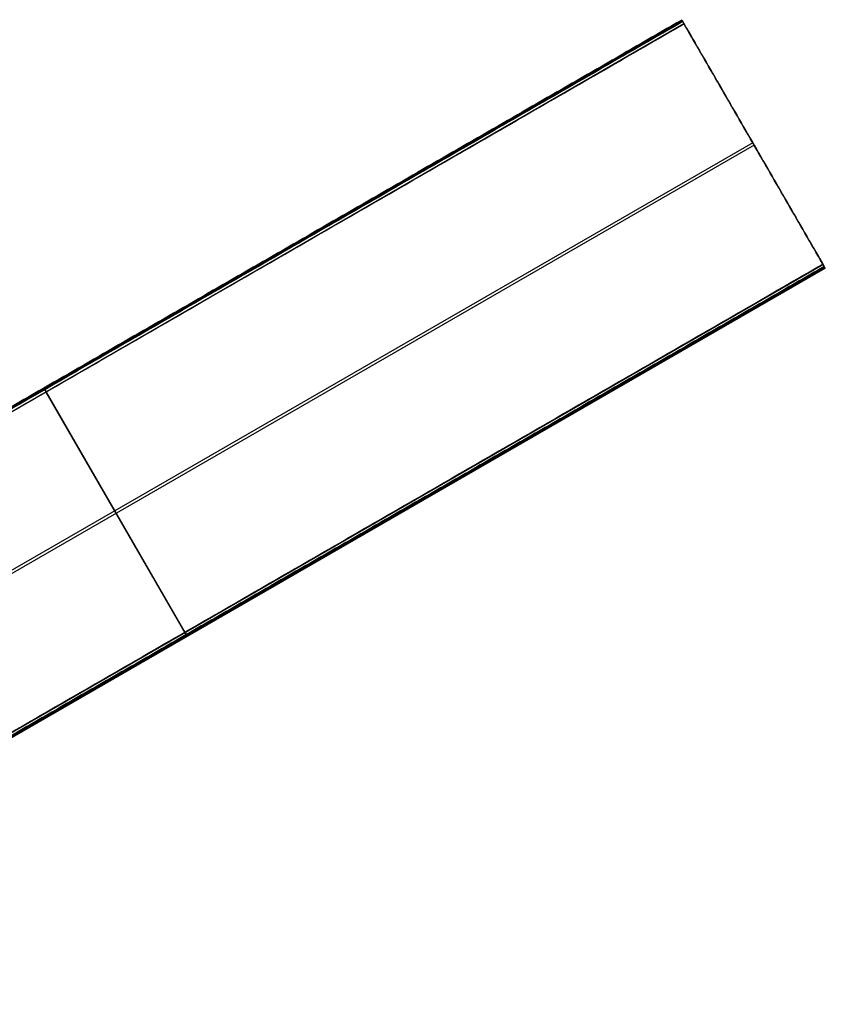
# Model space of a CAD drawing. Header units: millimetres. Extents: x 883 to 2088, y -694 to 349.
# Tile 14 of 14: x 1743 to 2088, y -73 to 349. Entities that reach past the tile are written whole.
import ezdxf

# ---------------------------------------------------------------- set-up
doc = ezdxf.new("R2010")
doc.units = ezdxf.units.MM

msp = doc.modelspace()

# ---------------------------------------------------------------- linework, layer by layer
at = {"color": 7, "true_color": 0xffffff}
for p, q in [((1480.74, 33.66, 26.44), (2026.34, 348.66, 26.44)), ((2026.53, 348.33, 23.91), (1480.94, 33.33, 23.91)), ((1481.62, 32.14, 21.43), (2027.22, 347.14, 21.43)), ((2063.09, 285, 37.97), (2050.87, 306.18, 37.97)), ((2056.67, 296.13, 40.65), (1545.03, 0.73, 40.65)), ((2057.29, 295.05, 35.29), (1545.64, -0.34, 35.29)), ((2056.98, 295.6, 40.79), (2056.98, 295.6, 35.14)), ((1541.15, -70.96, 54.51), (2086.75, 244.04, 54.51)), ((2087.43, 242.85, 52.03), (1541.83, -72.15, 52.03)), ((1542.04, -72.51, 50.1), (2087.64, 242.49, 50.1)), ((1753.93, 190.49, 22.21), (1753.54, 191.17, 25.62)), ((1753.91, 190.52, 26.81), (1813.84, 86.73, 54.48)), ((1814.45, 85.66, 49.12), (1754.53, 189.45, 21.46)), ((1814.44, 85.69, 53.73), (1814.83, 85.01, 50.32))]:
    msp.add_line(p, q, dxfattribs=at)
at = {"color": 7, "true_color": 0xffffff, "extrusion": (-0.866025, -0.5, -6.00126e-13)}
msp.add_arc((711.89, 26.02, -1929.19), 0.795, 85.1568, 210.8432, dxfattribs=at)
at = {"color": 7, "true_color": 0xffffff, "extrusion": (-0.866025, -0.5, -5.90306e-13)}
msp.add_arc((712.97, 22.43, -1929.19), 1, 193, 283, dxfattribs=at)
at = {"color": 7, "true_color": 0xffffff, "extrusion": (-0.866025, -0.5, 3.20188e-13)}
msp.add_arc((832.03, 53.51, -1929.19), 1, 13, 103, dxfattribs=at)
at = {"color": 7, "true_color": 0xffffff, "extrusion": (-0.866025, -0.5, 4.78284e-13)}
msp.add_arc((832.82, 50.1, -1929.19), 1, 283, 13, dxfattribs=at)
at = {"color": 7, "true_color": 0xffffff, "extrusion": (0.866025, 0.5, 0)}
for centre, radius, start, end in [((-711.89, 26.02, 1614.19), 0.795, 329.1568, 94.8432), ((-712.97, 22.43, 1614.19), 1, 257, 347), ((-832.03, 53.51, 1614.19), 1, 77, 167), ((-832.82, 50.1, 1614.19), 1, 167, 257)]:
    msp.add_arc(centre, radius, start, end, dxfattribs=at)
at = {"color": 7, "true_color": 0xffffff}
for points in [[(2026.34, 348.67, 25.62), (1480.74, 33.67, 25.62)], [(2026.71, 348.02, 26.81), (1481.11, 33.02, 26.81)], [(2026.73, 347.99, 22.21), (1481.13, 32.99, 22.21)], [(2027.33, 346.95, 21.46), (1481.73, 31.95, 21.46)], [(2026.34, 348.67, 25.62), (2026.73, 347.99, 22.21)], [(2086.63, 244.23, 54.48), (2026.71, 348.02, 26.81)], [(2027.33, 346.95, 21.46), (2087.25, 243.16, 49.12)], [(1541.04, -70.77, 54.48), (2086.63, 244.23, 54.48)], [(2087.23, 243.19, 53.73), (1541.64, -71.81, 53.73)], [(2087.25, 243.16, 49.12), (1541.66, -71.84, 49.12)], [(2087.63, 242.51, 50.32), (1542.03, -72.49, 50.32)], [(2087.63, 242.51, 50.32), (2087.23, 243.19, 53.73)]]:
    msp.add_open_spline(points, degree=1, dxfattribs=at)

doc.saveas('drawing.dxf')
